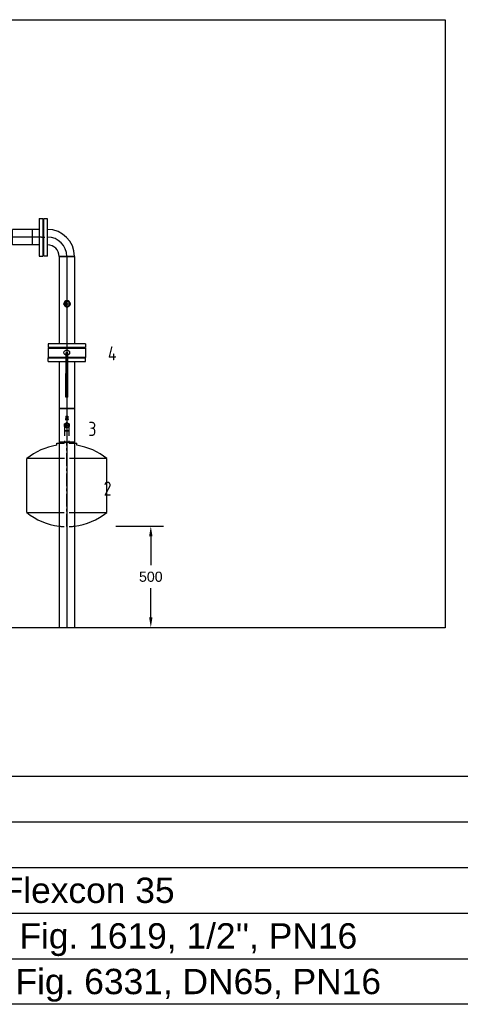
# Model space of a CAD drawing. Extents: x -156717 to 425753, y -51191 to 363295.
# Tile 86 of 256: x 66627 to 68803, y 118024 to 122882. Entities that reach past the tile are written whole.
import ezdxf
from ezdxf.enums import TextEntityAlignment as Align
from ezdxf.lldxf.tags import DXFTag

# ---------------------------------------------------------------- set-up
doc = ezdxf.new("R2010")
doc.units = 0
doc.header["$LTSCALE"] = 50
doc.linetypes.add('CENTER', pattern=[2, 1.25, -0.25, 0.25, -0.25])
doc.linetypes.add('STREEPJES', pattern=[0.1, 0.05, -0.05])
doc.layers.get('0').update_dxf_attribs({"linetype": 'CONTINUOUS'})
doc.layers.get('Defpoints').update_dxf_attribs({"linetype": 'CONTINUOUS'})
for name, color, linetype in [('57LB', 4, 'CONTINUOUS'), ('BL$9----', 1, 'CONTINUOUS'), ('EL6512--', 3, 'CONTINUOUS'), ('WL5502--_D', 150, 'CONTINUOUS'), ('WL5502--_HARTLIJN', 8, 'CONTINUOUS')]:
    doc.layers.add(name, color=color, linetype=linetype)
doc.layers.add('WM$5----_HULPRUIMTE', color=1, linetype='CONTINUOUS', plot=False)
doc.styles.add('BURO-018', font='ARIAL.TTF', dxfattribs={"height": 63})
doc.styles.add('BURO-025', font='ARIAL.TTF', dxfattribs={"height": 125})
doc.styles.add('ISO25', font='ISO', dxfattribs={"width": 0.9})
doc.styles.get("Standard").update_dxf_attribs({"font": 'ARIAL.TTF'})
tags = doc.linetypes.add('CENTER2', pattern=[28.575, 19.05, -3.175, 3.175, -3.175]).pattern_tags.tags
tags[10:11] = [DXFTag(74, 4), DXFTag(75, 0), DXFTag(340, '0'), DXFTag(46, 1.0), DXFTag(50, 0.0), DXFTag(44, 0.0), DXFTag(45, 0.0)]
tags[8:9] = [DXFTag(74, 4), DXFTag(75, 0), DXFTag(340, '0'), DXFTag(46, 1.0), DXFTag(50, 0.0), DXFTag(44, 0.0), DXFTag(45, 0.0)]
tags[6:7] = [DXFTag(74, 4), DXFTag(75, 0), DXFTag(340, '0'), DXFTag(46, 1.0), DXFTag(50, 0.0), DXFTag(44, 0.0), DXFTag(45, 0.0)]
tags[4:5] = [DXFTag(74, 4), DXFTag(75, 0), DXFTag(340, '0'), DXFTag(46, 1.0), DXFTag(50, 0.0), DXFTag(44, 0.0), DXFTag(45, 0.0)]
doc.dimstyles.new('ISO-25', dxfattribs={"dimtxt": 2.5, "dimasz": 2.5, "dimexe": 1.25, "dimexo": 0.625, "dimtad": 1, "dimtih": 1, "dimdec": 4, "dimdsep": 46, "dimtxsty": 'Standard', "dimcen": 2.5, "dimadec": 0, "dimazin": 0, "dimtfac": 1, "dimtdec": 4, "dimtmove": 0, "dimatfit": 3, "dimfxl": 0, "dimtvp": 1, "dimtolj": 1, "dimtzin": 0, "dimarcsym": 0})

# ---------------------------------------------------------------- blocks, each defined once
blk = doc.blocks.new('*U966')
at = {"ltscale": 10}
for p, q in [((-1500, -2433.5), (-1500, 2433.5)), ((-1500, 2433.5), (1500, 2433.5)), ((1500, 2433.5), (1500, -2433.5)), ((1500, -2433.5), (-1500, -2433.5))]:
    blk.add_line(p, q, dxfattribs=at)
blk = doc.blocks.new('*U967')
at = {"color": 0, "ltscale": 10}
blk.add_circle((0, 0, -2229.5), 14.4, dxfattribs=at)
for radius, start, end in [(15.4, 90.18, 90), (12.7, 90, 270), (12.7, 90, 89.82), (15.4, 270, 90)]:
    blk.add_arc((0, 0, -2229.5), radius, start, end, dxfattribs=at)
at = {"layer": 'WL5502--_HARTLIJN', "linetype": 'CENTER2'}
blk.add_circle((0, 0, -2229.5), 0.075, dxfattribs=at)
at = {"layer": 'WL5502--_D', "color": 2, "style": 'BURO-025'}
blk.add_attdef('POSNR', text='', height=125, dxfattribs=at).set_placement((0, 0), align=Align.MIDDLE)
blk = doc.blocks.new('*U968')
at = {"color": 8, "linetype": 'STREEPJES', "ltscale": 10}
blk.add_circle((0, 0, -2185.8), 13.4, dxfattribs=at)
blk.add_circle((0, 0, -2185.8), 13.4, dxfattribs=at)
for centre, radius, start, end in [((0, 0, -2185.8), 10.8, 180, 0), ((0, 2.6, -2185.8), 11.1, 193.3512, 346.6488)]:
    blk.add_arc(centre, radius, start, end, dxfattribs=at)
blk.add_spline([(0, 13.4, -2185.8), (4.2, 12.8, -2185.8), (7.9, 10.9, -2185.8), (10.9, 7.9, -2185.8), (12.8, 4.2, -2185.8), (13.4, 0, -2185.8), (12.8, -4.2, -2185.8), (10.9, -7.9, -2185.8), (7.9, -10.9, -2185.8), (4.2, -12.8, -2185.8), (0, -13.4, -2185.8), (-4.2, -12.8, -2185.8), (-7.9, -10.9, -2185.8), (-10.9, -7.9, -2185.8), (-12.8, -4.2, -2185.8), (-13.4, 0, -2185.8), (-12.8, 4.2, -2185.8), (-10.9, 7.9, -2185.8), (-7.9, 10.9, -2185.8), (-4.2, 12.8, -2185.8), (0, 13.4, -2185.8)], degree=3, dxfattribs=at)
at = {"layer": 'WL5502--_HARTLIJN', "linetype": 'CENTER2'}
for p, q in [((18.8, 0, -2185.8), (-18.8, 0, -2185.8)), ((0, -18.8, -2185.8), (0, 18.8, -2185.8))]:
    blk.add_line(p, q, dxfattribs=at)
blk.add_circle((0, 0, -2185.8), 0.075, dxfattribs=at)
at = {"layer": 'WL5502--_D', "color": 2, "style": 'BURO-025'}
blk.add_attdef('POSNR', text='', height=125, dxfattribs=at).set_placement((0, 0), align=Align.MIDDLE)
blk = doc.blocks.new('*U969')
at = {"color": 0, "ltscale": 10}
for p, q in [((-38.05, 95, -2150.21), (38.05, 95, -2150.21)), ((-95, -38.05, -2150.21), (-95, 38.05, -2150.21))]:
    blk.add_line(p, q, dxfattribs=at)
for radius, end in [(56.95, 0), (133.05, 360)]:
    blk.add_arc((-95, 95, -2150.21), radius, 270, end, dxfattribs=at)
at = {"layer": 'WL5502--_HARTLIJN', "linetype": 'CENTER2'}
blk.add_arc((-95, 95, -2150.21), 95, 270, 0, dxfattribs=at)
at = {"layer": 'WL5502--_D', "color": 2, "style": 'BURO-025'}
blk.add_attdef('POSNR', text='', height=125, dxfattribs=at).set_placement((0, 0), align=Align.MIDDLE)
blk = doc.blocks.new('*U970')
at = {"color": 2, "ltscale": 10}
for p, q in [((-23, 92.5, -2150.21), (23, 92.5, -2150.21)), ((-23, -92.5, -2150.21), (-23, 92.5, -2150.21)), ((23, 92.5, -2150.21), (23, 4.83, -2150.21)), ((103.1, 4.83, -2150.21), (0, 4.83, -2150.21)), ((0, 4.83, -2150.21), (0, -4.83, -2150.21)), ((103.1, -4.83, -2150.21), (103.1, 4.83, -2150.21)), ((220, 4.83, -2150.21), (103.1, 4.83, -2150.21)), ((220, 4.83, -2150.21), (220, -4.83, -2150.21)), ((0, -4.83, -2150.21), (103.1, -4.83, -2150.21)), ((23, -4.83, -2150.21), (23, -92.5, -2150.21)), ((220, -4.83, -2150.21), (103.1, -4.83, -2150.21)), ((-23, -92.5, -2150.21), (23, -92.5, -2150.21))]:
    blk.add_line(p, q, dxfattribs=at)
blk.add_circle((0, 0, -2150.21), 13.8, dxfattribs=at)
at = {"layer": 'WL5502--_HARTLIJN', "linetype": 'CENTER'}
blk.add_line((-23, 0, -2150.21), (23, 0, -2150.21), dxfattribs=at)
at = {"layer": 'WL5502--_D', "color": 2, "style": 'BURO-025'}
blk.add_attdef('POSNR', text='', height=125, dxfattribs=at).set_placement((0, 0), align=Align.MIDDLE)
at = {"layer": 'WL5502--_D', "color": 2, "style": 'BURO-025', "flags": 1}
for tag in ['TYPE', 'FABR']:
    blk.add_attdef(tag, text='', height=125, dxfattribs=at).set_placement((0, 0), align=Align.MIDDLE)
blk = doc.blocks.new('*U971')
at = {"color": 8, "linetype": 'STREEPJES', "ltscale": 10}
for p, q in [((0, 10.6, -1820.4), (60.5, 10.6, -1820.4)), ((0, -10.6, -1820.4), (0, 10.6, -1820.4)), ((0, -10.6, -1820.4), (60.5, -10.6, -1820.4))]:
    blk.add_line(p, q, dxfattribs=at)
at = {"layer": 'WL5502--_HARTLIJN', "linetype": 'CENTER2'}
blk.add_line((0, 0, -1820.4), (60.6, 0, -1820.4), dxfattribs=at)
at = {"layer": 'WL5502--_D', "color": 2, "style": 'BURO-025'}
blk.add_attdef('POSNR', text='', height=125, dxfattribs=at).set_placement((0, 0), align=Align.MIDDLE)
blk = doc.blocks.new('*U972')
at = {"color": 2, "ltscale": 10}
for p, q in [((-21, 92.5, -2150.21), (-3, 92.5, -2150.21)), ((-21, 92.5, -2150.21), (-21, 4.83, -2150.21)), ((-3, 92.5, -2150.21), (-3, 4.83, -2150.21)), ((-3, 61, -2150.21), (0, 61, -2150.21)), ((-21, -4.83, -2150.21), (-21, -92.5, -2150.21)), ((-3, -4.83, -2150.21), (-3, -92.5, -2150.21)), ((-21, -92.5, -2150.21), (-3, -92.5, -2150.21)), ((-3, -61, -2150.21), (0, -61, -2150.21))]:
    blk.add_line(p, q, dxfattribs=at)
at = {"layer": 'WL5502--_HARTLIJN', "linetype": 'CENTER'}
blk.add_line((-8, 0, -2150.21), (0, 0, -2150.21), dxfattribs=at)
at = {"layer": 'WL5502--_D', "color": 2, "style": 'BURO-025'}
blk.add_attdef('POSNR', text='', height=125, dxfattribs=at).set_placement((0, 0), align=Align.MIDDLE)
at = {"layer": 'WL5502--_D', "color": 2, "style": 'BURO-025', "flags": 1}
blk.add_attdef('FABR', text='', height=125, dxfattribs=at).set_placement((0, 0), align=Align.MIDDLE)
blk = doc.blocks.new('*U973')
at = {"color": 0, "ltscale": 10}
for p, q in [((13, 38.1, -2150.2), (244.1, 38.1, -2150.2)), ((244.1, 38.1, -2150.2), (244.1, -38, -2150.2)), ((13, -38, -2150.2), (244.1, -38, -2150.2))]:
    blk.add_line(p, q, dxfattribs=at)
at = {"layer": 'WL5502--_HARTLIJN', "linetype": 'CENTER2'}
blk.add_line((0, 0, -2150.2), (244.1, 0, -2150.2), dxfattribs=at)
at = {"layer": 'WL5502--_D', "color": 2, "style": 'BURO-025'}
blk.add_attdef('POSNR', text='', height=125, dxfattribs=at).set_placement((0, 0), align=Align.MIDDLE)
blk = doc.blocks.new('*U974')
at = {"color": 0, "ltscale": 10}
for p, q in [((0, 38.1, -2150.2), (916.9, 38.1, -2150.2)), ((0, -38.1, -2150.2), (0, 38.1, -2150.2)), ((916.9, 38.1, -2150.2), (916.9, -38.1, -2150.2)), ((0, -38.1, -2150.2), (916.9, -38.1, -2150.2))]:
    blk.add_line(p, q, dxfattribs=at)
at = {"layer": 'WL5502--_HARTLIJN', "linetype": 'CENTER2'}
blk.add_line((0, 0, -2150.2), (916.9, 0, -2150.2), dxfattribs=at)
at = {"layer": 'WL5502--_D', "color": 2, "style": 'BURO-025'}
blk.add_attdef('POSNR', text='', height=125, dxfattribs=at).set_placement((0, 0), align=Align.MIDDLE)
blk = doc.blocks.new('*U975')
at = {"color": 0, "ltscale": 10}
for p, q in [((-83, 38.05, -2150.21), (83, 38.05, -2150.21)), ((-83, -38.05, -2150.21), (-83, 38.05, -2150.21)), ((83, 38.05, -2150.21), (83, -38.05, -2150.21)), ((-83, -38.05, -2150.21), (83, -38.05, -2150.21))]:
    blk.add_line(p, q, dxfattribs=at)
at = {"layer": 'WL5502--_HARTLIJN', "linetype": 'CENTER2'}
blk.add_line((-83, 0, -2150.21), (83, 0, -2150.21), dxfattribs=at)
blk.add_circle((0, 0, -2150.21), 0.075, dxfattribs=at)
at = {"layer": 'WL5502--_D', "color": 2, "style": 'BURO-025'}
blk.add_attdef('POSNR', text='', height=125, dxfattribs=at).set_placement((0, 0), align=Align.MIDDLE)
blk = doc.blocks.new('*U976')
at = {"color": 8, "linetype": 'STREEPJES', "ltscale": 10}
blk.add_circle((0, 0, -2028.2), 10.7, dxfattribs=at)
blk.add_circle((0, 0, -2028.2), 10.7, dxfattribs=at)
for centre, radius, start, end in [((0, 0, -2028.2), 8.52, 0, 180), ((0, -2, -2028.2), 8.76, 13.3512, 166.6488)]:
    blk.add_arc(centre, radius, start, end, dxfattribs=at)
at = {"layer": 'WL5502--_HARTLIJN', "linetype": 'CENTER2'}
for p, q in [((-14.9, 0, -2028.2), (14.9, 0, -2028.2)), ((0, 14.9, -2028.2), (0, -14.9, -2028.2))]:
    blk.add_line(p, q, dxfattribs=at)
blk.add_circle((0, 0, -2028.2), 0.075, dxfattribs=at)
at = {"layer": 'WL5502--_D', "color": 2, "style": 'BURO-025'}
blk.add_attdef('POSNR', text='', height=125, dxfattribs=at).set_placement((0, 0), align=Align.MIDDLE)
blk = doc.blocks.new('*U977')
at = {"color": 8, "linetype": 'STREEPJES', "ltscale": 10}
for p, q in [((-10.6, 23.9, -1820.4), (-10.6, 27.5, -1820.4)), ((-10.6, 27.5, -1820.4), (10.6, 27.5, -1820.4)), ((-10.6, 16.9, -1820.4), (-10.6, 23.9, -1820.4)), ((-10.6, 10.6, -1820.4), (-10.6, 16.9, -1820.4)), ((-10.6, 7.4, -1820.4), (-10.6, 10.6, -1820.4)), ((10.6, 23.9, -1820.4), (10.6, 27.5, -1820.4)), ((10.6, 16.9, -1820.4), (10.6, 23.9, -1820.4)), ((10.6, 10.6, -1820.4), (10.6, 16.9, -1820.4)), ((10.6, 7.4, -1820.4), (10.6, 10.6, -1820.4))]:
    blk.add_line(p, q, dxfattribs=at)
at = {"layer": 'WL5502--_HARTLIJN', "linetype": 'CENTER2'}
blk.add_line((0, 0, -1820.4), (0, 27.5, -1820.4), dxfattribs=at)
at = {"layer": 'WL5502--_D', "color": 2, "style": 'BURO-025'}
blk.add_attdef('POSNR', text='', height=125, dxfattribs=at).set_placement((0, 0), align=Align.MIDDLE)
blk = doc.blocks.new('*U978')
at = {"color": 2, "ltscale": 10}
for p, q in [((69.3, 198, -1820.4), (335.8, 198, -1820.4)), ((69.3, 198, -1820.4), (69.3, 38, -1820.4)), ((69.3, 198, -1820.4), (69.3, 38, -1820.4)), ((335.8, 38, -1820.4), (335.8, 198, -1820.4)), ((401.2, 49.5, -1820.4), (412, 49.5, -1820.4)), ((412, 49.5, -1820.4), (412, 38, -1820.4)), ((69.3, -38.1, -1820.4), (69.3, -198, -1820.4)), ((69.3, -38.1, -1820.4), (69.3, -198, -1820.4)), ((335.8, -198, -1820.4), (335.8, -38.1, -1820.4)), ((412, -38.1, -1820.4), (412, -49.5, -1820.4)), ((401.2, -49.5, -1820.4), (412, -49.5, -1820.4)), ((69.3, -198, -1820.4), (335.8, -198, -1820.4))]:
    blk.add_line(p, q, dxfattribs=at)
at = {"color": 8, "linetype": 'STREEPJES', "ltscale": 10}
for p, q in [((69.3, 38, -1820.4), (69.3, -38.1, -1820.4)), ((69.3, 38, -1820.4), (69.3, -38.1, -1820.4)), ((335.8, -38.1, -1820.4), (335.8, 38, -1820.4)), ((412, 38, -1820.4), (412, -38.1, -1820.4))]:
    blk.add_line(p, q, dxfattribs=at)
at = {"color": 2, "ltscale": 10}
for centre, start, end in [((317.5, 0, -1820.4), 141.4199, 173.1171), ((87.6, 0, -1820.4), 8.9691, 38.5801), ((317.5, 0, -1820.4), 186.8829, 218.5801), ((87.6, 0, -1820.4), 321.4199, 351.0309)]:
    blk.add_arc(centre, 317.5, start, end, dxfattribs=at)
at = {"color": 8, "linetype": 'STREEPJES', "ltscale": 10}
blk.add_arc((317.5, 0, -1820.4), 317.5, 173.1171, 186.8829, dxfattribs=at)
at = {"layer": 'WL5502--_HARTLIJN', "linetype": 'CENTER'}
blk.add_line((0, 0, -1820.4), (412, 0, -1820.4), dxfattribs=at)
at = {"layer": 'WL5502--_D', "color": 2, "style": 'BURO-025'}
blk.add_attdef('POSNR', text='', height=125, dxfattribs=at).set_placement((0, 0), align=Align.MIDDLE)
at = {"layer": 'WL5502--_D', "color": 2, "style": 'BURO-025', "flags": 1}
for tag in ['TYPE', 'FABR']:
    blk.add_attdef(tag, text='', height=125, dxfattribs=at).set_placement((0, 0), align=Align.MIDDLE)
blk = doc.blocks.new('*U979')
at = {"color": 8, "linetype": 'STREEPJES', "ltscale": 10}
for p, q in [((-11.7, 6.8, -1937.3), (0, 13.5, -1937.3)), ((-11.7, -6.8, -1937.3), (-11.7, 6.8, -1937.3)), ((-8, 29.3, -1937.3), (8, 29.3, -1937.3)), ((-6.4, 30.9, -1937.3), (-6.4, 29.3, -1937.3)), ((-4.8, 44.6, -1937.3), (-4.8, 34.1, -1937.3)), ((-4.8, 44.6, -1937.3), (4.8, 44.6, -1937.3)), ((-4.8, 34.1, -1937.3), (4.8, 34.1, -1937.3)), ((-4.8, 30.9, -1937.3), (-4.8, 34.1, -1937.3)), ((4.8, 30.9, -1937.3), (-4.8, 30.9, -1937.3)), ((-4, 36.5, -1937.3), (-4, 34.1, -1937.3)), ((-2, 36.5, -1937.3), (-4, 36.5, -1937.3)), ((-3.2, 30.9, -1937.3), (-3.2, 29.3, -1937.3)), ((-2.4, 36.5, -1937.3), (-2.4, 38.9, -1937.3)), ((-2.4, 38.9, -1937.3), (2.4, 38.9, -1937.3)), ((-2, 36.5, -1937.3), (-2, 34.1, -1937.3)), ((2, 36.5, -1937.3), (-2, 36.5, -1937.3)), ((0, 13.5, -1937.3), (11.7, 6.8, -1937.3)), ((2, 36.5, -1937.3), (2, 34.1, -1937.3)), ((4, 36.5, -1937.3), (2, 36.5, -1937.3)), ((2.4, 36.5, -1937.3), (2.4, 38.9, -1937.3)), ((3.2, 30.9, -1937.3), (3.2, 29.3, -1937.3)), ((6.4, 30.9, -1937.3), (3.2, 30.9, -1937.3)), ((4, 36.5, -1937.3), (4, 34.1, -1937.3)), ((4.8, 44.6, -1937.3), (4.8, 34.1, -1937.3)), ((4.8, 34.1, -1937.3), (4.8, 30.9, -1937.3)), ((6.4, 30.9, -1937.3), (6.4, 29.3, -1937.3)), ((11.7, 6.8, -1937.3), (11.7, -6.8, -1937.3)), ((0, -13.5, -1937.3), (-11.7, -6.8, -1937.3)), ((11.7, -6.8, -1937.3), (0, -13.5, -1937.3))]:
    blk.add_line(p, q, dxfattribs=at)
blk.add_circle((0, 0, -1937.3), 10.7, dxfattribs=at)
at = {"layer": 'WL5502--_HARTLIJN', "linetype": 'CENTER'}
blk.add_circle((0, 0, -1937.3), 0.075, dxfattribs=at)
at = {"layer": 'WL5502--_D', "color": 2, "style": 'BURO-025'}
blk.add_attdef('POSNR', text='', height=125, dxfattribs=at).set_placement((0, 0), align=Align.MIDDLE)
at = {"layer": 'WL5502--_D', "color": 2, "style": 'BURO-025', "flags": 1}
for tag in ['TYPE', 'FABR']:
    blk.add_attdef(tag, text='', height=125, dxfattribs=at).set_placement((0, 0), align=Align.MIDDLE)
blk = doc.blocks.new('*U980')
at = {"color": 8, "linetype": 'STREEPJES', "ltscale": 10}
blk.add_circle((0, 0, -1912.8), 10.7, dxfattribs=at)
for centre, radius, start, end in [((0, 0, -1912.8), 8.52, 0, 180), ((0, -2, -1912.8), 8.76, 13.3512, 166.6488)]:
    blk.add_arc(centre, radius, start, end, dxfattribs=at)
at = {"layer": 'WL5502--_HARTLIJN', "linetype": 'CENTER2'}
for p, q in [((-14.9, 0, -1912.8), (14.9, 0, -1912.8)), ((0, 14.9, -1912.8), (0, -14.9, -1912.8))]:
    blk.add_line(p, q, dxfattribs=at)
blk.add_circle((0, 0, -1912.8), 0.075, dxfattribs=at)
at = {"layer": 'WL5502--_D', "color": 2, "style": 'BURO-025'}
blk.add_attdef('POSNR', text='', height=125, dxfattribs=at).set_placement((0, 0), align=Align.MIDDLE)
blk = doc.blocks.new('RENVOY4')
at = {"layer": 'BL$9----', "linetype": 'Continuous'}
blk.add_line((0, 4.5), (142, 4.5), dxfattribs=at)
at = {"layer": 'BL$9----'}
for p, q in [((0, 0), (142, 0)), ((0, -4.5), (142, -4.5)), ((0, -9), (142, -9)), ((0, -13.5), (142, -13.5)), ((142, -18), (0, -18))]:
    blk.add_line(p, q, dxfattribs=at)
at = {"layer": 'BL$9----', "color": 7, "flags": 8}
for tag, p in [('TITEL', (0, 5.5)), ('KOLOM1', (0.5, 1)), ('KOLOM2', (11.5, 1)), ('KOLOM3', (131.5, 1))]:
    blk.add_attdef(tag, p, '', height=2.5, dxfattribs=at)
blk = doc.blocks.new('RENVOY4ROW')
at = {"layer": 'BL$9----', "color": 7, "flags": 8}
for p in [(0.5, 1), (11.5, 1), (131.5, 1)]:
    blk.add_attdef('TITEL', p, '', height=2.5, dxfattribs=at)
blk = doc.blocks.new('*D2000')
at = {"layer": 'Defpoints', "color": 0, "transparency": 16777216}
for p in [(67070.6, 120383.5), (67274.4, 120383.5), (67070.6, 119883.5)]:
    blk.add_point(p, dxfattribs=at)
at = {"layer": 'EL6512--', "color": 0, "lineweight": -2, "transparency": 16777216}
for p, q in [((67101.9, 120383.5), (67336.9, 120383.5)), ((67274.4, 120333.5), (67274.4, 120190.3)), ((67274.4, 119933.5), (67274.4, 120076.7)), ((67101.9, 119883.5), (67336.9, 119883.5))]:
    blk.add_line(p, q, dxfattribs=at)
at = {"layer": 'EL6512--', "color": 0, "transparency": 16777216}
for points in [[(67266.1, 120333.5), (67282.7, 120333.5), (67274.4, 120383.5)], [(67266.1, 119933.5), (67282.7, 119933.5), (67274.4, 119883.5)]]:
    blk.add_solid(points, dxfattribs=at)
at = {"layer": 'EL6512--', "color": 0, "transparency": 16777216, "insert": (67274.4, 120133.5), "char_height": 50, "attachment_point": 5}
blk.add_mtext('\\A1;500', dxfattribs=at)
blk = doc.blocks.new('*U2001')
at = {"color": 0, "ltscale": 10}
for p, q in [((0, 38.1, -2150.2), (5.9, 38.1, -2150.2)), ((0, -38, -2150.2), (0, 38.1, -2150.2)), ((0, -38, -2150.2), (5.9, -38, -2150.2))]:
    blk.add_line(p, q, dxfattribs=at)
at = {"layer": 'WL5502--_HARTLIJN', "linetype": 'CENTER2'}
blk.add_line((0, 0, -2150.2), (5.9, 0, -2150.2), dxfattribs=at)
at = {"layer": 'WL5502--_D', "color": 2, "style": 'BURO-025'}
blk.add_attdef('POSNR', text='', height=125, dxfattribs=at).set_placement((0, 0), align=Align.MIDDLE)
blk = doc.blocks.new('*U2002')
at = {"color": 2, "ltscale": 10}
for p, q in [((-21, 92.5, -2150.2), (-3, 92.5, -2150.2)), ((-21, 92.5, -2150.2), (-21, -92.5, -2150.2)), ((-3, 92.5, -2150.2), (-3, -92.5, -2150.2)), ((-3, 61, -2150.2), (0, 61, -2150.2)), ((0, 61, -2150.2), (0, -61, -2150.2)), ((0, 61, -2150.2), (0, -61, -2150.2)), ((-21, -92.5, -2150.2), (-3, -92.5, -2150.2)), ((-3, -61, -2150.2), (0, -61, -2150.2))]:
    blk.add_line(p, q, dxfattribs=at)
at = {"layer": 'WL5502--_HARTLIJN', "linetype": 'CENTER'}
blk.add_line((-8, 0, -2150.2), (0, 0, -2150.2), dxfattribs=at)
at = {"layer": 'WL5502--_D', "color": 2, "style": 'BURO-025'}
blk.add_attdef('POSNR', text='', height=125, dxfattribs=at).set_placement((0, 0), align=Align.MIDDLE)
at = {"layer": 'WL5502--_D', "color": 2, "style": 'BURO-025', "flags": 1}
blk.add_attdef('FABR', text='', height=125, dxfattribs=at).set_placement((0, 0), align=Align.MIDDLE)
blk = doc.blocks.new('*U1988')
at = {"color": 2, "ltscale": 10}
for p, q in [((-21, 92.5, -2150.2), (-3, 92.5, -2150.2)), ((-21, 92.5, -2150.2), (-21, -92.5, -2150.2)), ((-3, 92.5, -2150.2), (-3, -92.5, -2150.2)), ((-3, 61, -2150.2), (0, 61, -2150.2)), ((0, 61, -2150.2), (0, -61, -2150.2)), ((0, 61, -2150.2), (0, -61, -2150.2)), ((-21, -92.5, -2150.2), (-3, -92.5, -2150.2)), ((-3, -61, -2150.2), (0, -61, -2150.2))]:
    blk.add_line(p, q, dxfattribs=at)
at = {"layer": 'WL5502--_HARTLIJN', "linetype": 'CENTER'}
blk.add_line((-8, 0, -2150.2), (0, 0, -2150.2), dxfattribs=at)
at = {"layer": 'WL5502--_D', "color": 2, "style": 'BURO-025'}
blk.add_attdef('POSNR', text='', height=125, dxfattribs=at).set_placement((0, 0), align=Align.MIDDLE)
at = {"layer": 'WL5502--_D', "color": 2, "style": 'BURO-025', "flags": 1}
blk.add_attdef('FABR', text='', height=125, dxfattribs=at).set_placement((0, 0), align=Align.MIDDLE)
blk = doc.blocks.new('*U1989')
at = {"color": 0, "ltscale": 10}
for p, q in [((13, 38.1, -2150.2), (143.6, 38.1, -2150.2)), ((143.8, 38.1, -2150.2), (143.8, -38, -2150.2)), ((13, -38, -2150.2), (143.6, -38, -2150.2))]:
    blk.add_line(p, q, dxfattribs=at)
at = {"layer": 'WL5502--_HARTLIJN', "linetype": 'CENTER2'}
blk.add_line((0, 0, -2150.2), (143.8, 0, -2150.2), dxfattribs=at)
at = {"layer": 'WL5502--_D', "color": 2, "style": 'BURO-025'}
blk.add_attdef('POSNR', text='', height=125, dxfattribs=at).set_placement((0, 0), align=Align.MIDDLE)
blk = doc.blocks.new('*U2169')
at = {"color": 0, "ltscale": 10}
for p, q in [((0, 38.1, -2150.2), (430.4, 38.1, -2150.2)), ((0, -38, -2150.2), (0, 38.1, -2150.2)), ((0, -38, -2150.2), (430.4, -38, -2150.2))]:
    blk.add_line(p, q, dxfattribs=at)
at = {"layer": 'WL5502--_HARTLIJN', "linetype": 'CENTER2'}
blk.add_line((0, 0, -2150.2), (443.4, 0, -2150.2), dxfattribs=at)
at = {"layer": 'WL5502--_D', "color": 2, "style": 'BURO-025'}
blk.add_attdef('POSNR', text='', height=125, dxfattribs=at).set_placement((0, 0), align=Align.MIDDLE)
blk = doc.blocks.new('*U2170')
at = {"color": 2, "ltscale": 10}
for p, q in [((-21, 92.5, -2150.2), (-3, 92.5, -2150.2)), ((-21, 92.5, -2150.2), (-21, -92.5, -2150.2)), ((-3, 92.5, -2150.2), (-3, -92.5, -2150.2)), ((-3, 61, -2150.2), (0, 61, -2150.2)), ((0, 61, -2150.2), (0, -61, -2150.2)), ((0, 61, -2150.2), (0, -61, -2150.2)), ((-21, -92.5, -2150.2), (-3, -92.5, -2150.2)), ((-3, -61, -2150.2), (0, -61, -2150.2))]:
    blk.add_line(p, q, dxfattribs=at)
at = {"layer": 'WL5502--_HARTLIJN', "linetype": 'CENTER'}
blk.add_line((-8, 0, -2150.2), (0, 0, -2150.2), dxfattribs=at)
at = {"layer": 'WL5502--_D', "color": 2, "style": 'BURO-025'}
blk.add_attdef('POSNR', text='', height=125, dxfattribs=at).set_placement((0, 0), align=Align.MIDDLE)
at = {"layer": 'WL5502--_D', "color": 2, "style": 'BURO-025', "flags": 1}
blk.add_attdef('FABR', text='', height=125, dxfattribs=at).set_placement((0, 0), align=Align.MIDDLE)

msp = doc.modelspace()

# ---------------------------------------------------------------- block references
at = {"layer": 'BL$9----', "xscale": 50, "yscale": 50, "zscale": 50}
msp.add_blockref('RENVOY4', (64293.7078, 118924.49259), dxfattribs=at)
at = {"layer": 'BL$9----'}
ref = msp.add_blockref('RENVOY4ROW', (64293.7078, 118474.49259), dxfattribs=dict(at, xscale=50, yscale=50))
ref.add_attrib('Kolom2', 'Expansievat, Flamco Flexcon 35', (64868.7078, 118524.49259), dxfattribs={"color": 7, "height": 125})
ref = msp.add_blockref('RENVOY4ROW', (64293.7078, 118249.49259), dxfattribs=dict(at, xscale=50, yscale=50))
ref.add_attrib('Kolom2', "Kogelkraan, Econosto Fig. 1619, 1/2'', PN16", (64868.7078, 118299.49259), dxfattribs={"color": 7, "height": 125})
ref = msp.add_blockref('RENVOY4ROW', (64293.7078, 118024.49259), dxfattribs=dict(at, xscale=50, yscale=50))
ref.add_attrib('Kolom2', 'Vlinderklep, Econosto Fig. 6331, DN65, PN16', (64868.7078, 118074.49259), dxfattribs={"color": 7, "height": 125})
at = {"layer": 'WL5502--_D'}
for name, p in [('*U1988', (66743.43242, 121808.4768, 2150.21379)), ('*U979', (66859.39332, 120880.99708, 1937.30771))]:
    msp.add_blockref(name, p, dxfattribs=at)
for name, p, rotation in [('*U2002', (66743.52935, 121807.64913, 2150.21379), 180), ('*U1989', (66735.43242, 121808.4768, 2150.21379), 180), ('*U2001', (66687.89569, 121808.4768, 2150.21379), 180), ('*U969', (66859.39332, 121809.04743, 2150.21379), 90), ('*U2169', (66859.39332, 121713.51938, 2150.21379), 270), ('*U968', (66860.92181, 121480.38047, 2185.80733), 270), ('*U967', (66860.92181, 121480.38047, 2229.45856), 270), ('*U2170', (66859.39332, 121262.08263, 2150.21379), 270), ('*U970', (66859.39332, 121239.08263, 2150.21379), 270), ('*U972', (66859.39332, 121216.08263, 2150.21379), 90), ('*U973', (66859.39332, 121208.08263, 2150.21379), 270), ('*U975', (66859.39332, 120880.99708, 2150.21379), 270), ('*U976', (66859.39332, 120880.99708, 2028.21379), 90), ('*U980', (66859.39332, 120880.99708, 1912.80771), 90), ('*U977', (66859.39332, 120880.99708, 1820.36832), 180), ('*U971', (66859.39332, 120853.49708, 1820.36832), 270), ('*U978', (66859.39332, 120380.99708, 1820.36832), 90), ('*U974', (66859.39332, 120797.99708, 2150.21379), 270)]:
    msp.add_blockref(name, p, dxfattribs=dict(at, rotation=rotation))
at = {"layer": 'WM$5----_HULPRUIMTE'}
ref = msp.add_blockref('*U966', (66293.97434, 121381.82475), dxfattribs=dict(at, rotation=270))
ref.add_attrib('AANZICHT', 'VOORAANZICHT', (63905.52266, 119926.82475), dxfattribs={"height": 90, "style": 'BURO-018'})

# ---------------------------------------------------------------- texts
at = {"layer": '57LB', "color": 2, "linetype": 'Continuous', "style": 'ISO25', "width": 0.9}
for s, p in [('4', (67062.637, 121200.76993)), ('3', (66965.74735, 120827.99675)), ('2', (67041.51879, 120533.51055))]:
    msp.add_text(s, height=70, dxfattribs=at).set_placement(p)

# ---------------------------------------------------------------- dimensions: what is measured, and where the dimension line sits
at = {"layer": 'EL6512--', "color": 1}
dim = msp.add_linear_dim(base=(67274.39585, 120383.4768), p1=(67070.64538, 119883.4768), p2=(67070.64538, 120383.4768), angle=90, dimstyle='ISO-25', override={"dimscale": 50, "dimtxt": 1, "dimasz": 1, "dimdec": 0, "dimtdec": 0}, dxfattribs=at)
dim.commit()
dim.dimension.update_dxf_attribs({"geometry": '*D2000', "text_midpoint": (67274.39585, 120133.4768)})

doc.saveas('drawing.dxf')
